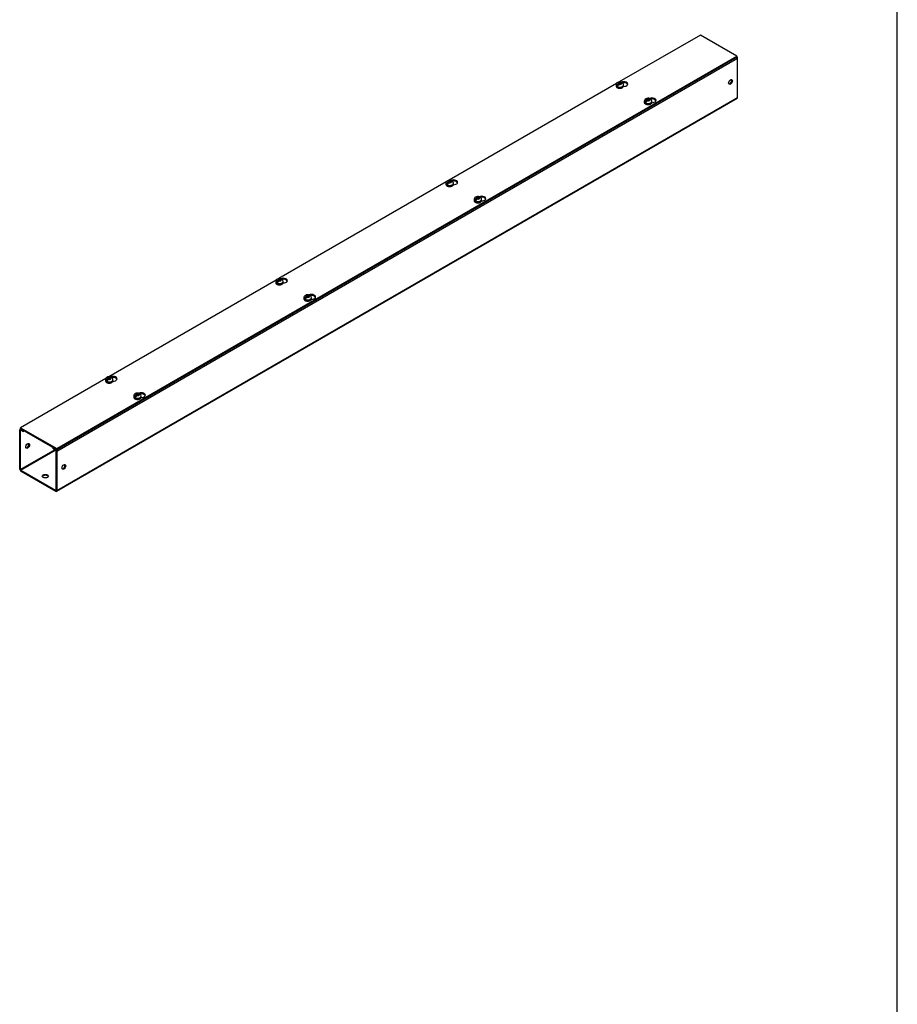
# Model space of a CAD drawing. Header units: inches. Extents: x 1 to 240, y -1 to 159.
# Tile 4 of 5: x 196 to 240, y 82 to 131. Entities that reach past the tile are written whole.
import ezdxf

# ---------------------------------------------------------------- set-up
doc = ezdxf.new("R2010")
doc.units = ezdxf.units.IN
doc.header["$MEASUREMENT"] = 0
for name, color, linetype in [('COM56355-1', 7, 'Continuous'), ('COM56357-1', 7, 'Continuous'), ('Default', 7, 'Continuous'), ('SCS19515', 7, 'Continuous')]:
    doc.layers.add(name, color=color, linetype=linetype)

# ---------------------------------------------------------------- blocks, each defined once
blk = doc.blocks.new('SE7')
at = {"layer": 'COM56355-1', "color": 7, "linetype": 'Continuous'}
for p, q in [((231.6, 129.532), (197.659, 109.936)), ((231.6, 127.584), (231.6, 129.532)), ((197.641, 107.949), (231.582, 127.545)), ((197.659, 107.988), (231.6, 127.584)), ((195.811, 109.056), (195.811, 111.003)), ((195.868, 111.065), (195.828, 111.042)), ((195.851, 110.98), (195.871, 110.991)), ((195.851, 109.032), (195.851, 110.98)), ((195.893, 111.051), (195.871, 111.038)), ((195.871, 111.038), (195.987, 110.971)), ((195.871, 110.991), (195.987, 110.925)), ((195.987, 110.971), (196.009, 110.984)), ((195.987, 110.925), (195.987, 110.971)), ((195.987, 110.925), (196.05, 110.961)), ((197.558, 110.018), (195.851, 109.032)), ((195.871, 108.997), (197.599, 109.994)), ((197.504, 110.121), (197.482, 110.108)), ((197.482, 110.108), (197.598, 110.041)), ((197.482, 110.061), (197.482, 110.108)), ((197.482, 110.061), (197.598, 109.995)), ((197.598, 110.041), (197.62, 110.054)), ((197.619, 109.959), (197.619, 108.012)), ((197.659, 109.936), (197.659, 107.988)), ((195.871, 108.997), (197.598, 108)), ((195.871, 108.95), (197.598, 107.953)), ((197.619, 108.012), (197.598, 108))]:
    blk.add_line(p, q, dxfattribs=at)
for centre, major_axis, start_param, end_param in [((231.539, 129.567), (0.043, -0.0745), 0.785398, 2.079418), ((231.206, 128.377), (-0.066, -0.115), 0.307887, 2.833706), ((231.539, 127.619), (-0.043, 0.0745), 3.141593, 3.926991), ((195.871, 110.968), (0.043, -0.0745), 2.356194, 3.926991), ((195.871, 110.968), (0.0145, -0.0251), 2.356194, 3.926991), ((196.164, 110.233), (0.067, 0.115), 3.44948, 5.975298), ((197.598, 109.971), (-0.043, 0.0745), 3.926991, 5.497787), ((197.598, 109.971), (-0.0145, 0.0251), 3.926991, 5.497787), ((195.871, 109.02), (-0.043, 0.0745), 0.785398, 2.356194), ((195.871, 109.02), (-0.0145, 0.0251), 0.785398, 2.356194), ((197.972, 109.189), (-0.066, -0.115), 0.307887, 2.833706), ((197.088, 108.656), (-0.156, 0), 3.402495, 6.022283), ((197.598, 108.024), (-0.0145, 0.0251), 2.356194, 3.926991), ((197.598, 108.024), (-0.043, 0.0745), 2.356194, 3.926991)]:
    blk.add_ellipse(centre, major_axis=major_axis, ratio=0.57735, start_param=start_param, end_param=end_param, dxfattribs=at)
for centre, major_axis in [((231.246, 128.354), (-0.066, -0.115)), ((196.204, 110.21), (0.067, 0.115)), ((198.012, 109.166), (-0.066, -0.115)), ((197.088, 108.702), (-0.156, 0))]:
    blk.add_ellipse(centre, major_axis=major_axis, ratio=0.57735, dxfattribs=at)
at = {"layer": 'COM56357-1', "color": 7, "linetype": 'Continuous'}
for p, q in [((229.752, 130.69), (225.703, 128.353)), ((231.556, 129.648), (229.752, 130.69)), ((197.659, 110.078), (231.556, 129.648)), ((197.659, 110.031), (231.556, 129.602)), ((231.556, 129.602), (231.556, 129.648)), ((225.559, 128.27), (217.218, 123.454)), ((217.074, 123.371), (208.732, 118.555)), ((208.589, 118.472), (200.247, 113.656)), ((200.103, 113.573), (195.855, 111.12)), ((195.855, 111.12), (197.659, 110.078)), ((195.855, 111.073), (195.855, 111.12)), ((195.855, 111.073), (197.659, 110.031)), ((197.659, 110.031), (197.659, 110.078))]:
    blk.add_line(p, q, dxfattribs=at)
for centre, start_param, end_param in [((225.922, 128.25), 1.524571, 5.3484), ((225.922, 128.203), 3.341468, 5.038664), ((227.329, 127.438), 1.524571, 5.3484), ((227.329, 127.391), 3.341468, 5.038664), ((217.437, 123.351), 1.524571, 5.3484), ((217.437, 123.304), 3.341468, 5.038664), ((218.843, 122.539), 1.524571, 5.3484), ((218.843, 122.492), 3.341468, 5.038664), ((208.952, 118.452), 1.524571, 5.3484), ((208.952, 118.405), 3.341468, 5.038664), ((210.358, 117.64), 1.524571, 5.3484), ((210.358, 117.593), 3.341468, 5.038664), ((200.466, 113.553), 1.524571, 5.3484), ((200.466, 113.506), 3.341468, 5.038664), ((201.873, 112.741), 1.524571, 5.3484), ((201.873, 112.694), 3.341468, 5.038664)]:
    blk.add_ellipse(centre, major_axis=(-0.203, 0), ratio=0.57735, start_param=start_param, end_param=end_param, dxfattribs=at)
at = {"layer": 'SCS19515', "color": 7, "linetype": 'Continuous'}
for p, q in [((225.542, 128.208), (225.542, 128.159)), ((225.65, 128.199), (225.579, 128.157)), ((225.674, 128.274), (225.643, 128.256)), ((225.674, 128.314), (225.744, 128.314)), ((225.674, 128.274), (225.674, 128.314)), ((225.674, 128.274), (225.674, 128.223)), ((225.674, 128.253), (225.744, 128.253)), ((225.686, 128.231), (225.716, 128.249)), ((225.786, 128.249), (225.716, 128.249)), ((225.774, 128.332), (225.744, 128.314)), ((225.744, 128.253), (225.744, 128.314)), ((225.786, 128.277), (225.744, 128.253)), ((225.786, 128.289), (225.817, 128.307)), ((225.786, 128.289), (225.786, 128.249)), ((225.917, 128.159), (225.917, 128.208)), ((226.949, 127.396), (226.949, 127.347)), ((227.057, 127.387), (226.985, 127.345)), ((227.08, 127.462), (227.05, 127.444)), ((227.08, 127.502), (227.15, 127.502)), ((227.08, 127.462), (227.08, 127.502)), ((227.08, 127.462), (227.08, 127.411)), ((227.08, 127.44), (227.15, 127.44)), ((227.092, 127.419), (227.123, 127.437)), ((227.192, 127.437), (227.123, 127.437)), ((227.181, 127.52), (227.15, 127.502)), ((227.15, 127.44), (227.15, 127.502)), ((227.192, 127.465), (227.15, 127.44)), ((227.192, 127.477), (227.223, 127.495)), ((227.192, 127.477), (227.192, 127.437)), ((227.324, 127.347), (227.324, 127.396)), ((217.057, 123.309), (217.057, 123.26)), ((217.165, 123.3), (217.094, 123.258)), ((217.189, 123.375), (217.158, 123.357)), ((217.189, 123.415), (217.258, 123.415)), ((217.189, 123.375), (217.189, 123.415)), ((217.189, 123.375), (217.189, 123.324)), ((217.189, 123.354), (217.258, 123.354)), ((217.2, 123.332), (217.231, 123.35)), ((217.301, 123.35), (217.231, 123.35)), ((217.289, 123.433), (217.258, 123.415)), ((217.258, 123.354), (217.258, 123.415)), ((217.301, 123.378), (217.258, 123.354)), ((217.301, 123.39), (217.332, 123.408)), ((217.301, 123.39), (217.301, 123.35)), ((217.432, 123.26), (217.432, 123.309)), ((218.464, 122.497), (218.464, 122.448)), ((218.571, 122.488), (218.5, 122.446)), ((218.595, 122.563), (218.564, 122.545)), ((218.595, 122.603), (218.665, 122.603)), ((218.595, 122.563), (218.595, 122.603)), ((218.595, 122.563), (218.595, 122.512)), ((218.595, 122.542), (218.665, 122.542)), ((218.607, 122.52), (218.638, 122.538)), ((218.707, 122.538), (218.638, 122.538)), ((218.696, 122.621), (218.665, 122.603)), ((218.665, 122.542), (218.665, 122.603)), ((218.707, 122.566), (218.665, 122.542)), ((218.707, 122.578), (218.738, 122.596)), ((218.707, 122.578), (218.707, 122.538)), ((218.839, 122.448), (218.839, 122.497)), ((208.572, 118.41), (208.572, 118.361)), ((208.68, 118.401), (208.608, 118.359)), ((208.703, 118.476), (208.673, 118.458)), ((208.703, 118.516), (208.773, 118.516)), ((208.703, 118.476), (208.703, 118.516)), ((208.703, 118.476), (208.703, 118.425)), ((208.703, 118.455), (208.773, 118.455)), ((208.715, 118.433), (208.746, 118.451)), ((208.815, 118.451), (208.746, 118.451)), ((208.804, 118.534), (208.773, 118.516)), ((208.773, 118.455), (208.773, 118.516)), ((208.815, 118.479), (208.773, 118.455)), ((208.815, 118.491), (208.846, 118.509)), ((208.815, 118.491), (208.815, 118.451)), ((208.947, 118.361), (208.947, 118.41)), ((209.978, 117.598), (209.978, 117.549)), ((210.086, 117.589), (210.015, 117.547)), ((210.11, 117.664), (210.079, 117.646)), ((210.11, 117.704), (210.179, 117.704)), ((210.11, 117.664), (210.11, 117.704)), ((210.11, 117.664), (210.11, 117.613)), ((210.11, 117.643), (210.179, 117.643)), ((210.121, 117.621), (210.152, 117.639)), ((210.222, 117.639), (210.152, 117.639)), ((210.21, 117.722), (210.179, 117.704)), ((210.179, 117.643), (210.179, 117.704)), ((210.222, 117.667), (210.179, 117.643)), ((210.222, 117.679), (210.253, 117.697)), ((210.222, 117.679), (210.222, 117.639)), ((210.353, 117.549), (210.353, 117.598)), ((200.087, 113.511), (200.087, 113.462)), ((200.194, 113.502), (200.123, 113.46)), ((200.218, 113.577), (200.187, 113.559)), ((200.218, 113.617), (200.288, 113.617)), ((200.218, 113.577), (200.218, 113.617)), ((200.218, 113.577), (200.218, 113.526)), ((200.218, 113.556), (200.288, 113.556)), ((200.23, 113.534), (200.261, 113.552)), ((200.33, 113.552), (200.261, 113.552)), ((200.319, 113.635), (200.288, 113.617)), ((200.288, 113.556), (200.288, 113.617)), ((200.33, 113.58), (200.288, 113.556)), ((200.33, 113.592), (200.361, 113.61)), ((200.33, 113.592), (200.33, 113.552)), ((200.462, 113.462), (200.462, 113.511)), ((201.493, 112.699), (201.493, 112.65)), ((201.601, 112.69), (201.529, 112.648)), ((201.625, 112.765), (201.594, 112.747)), ((201.625, 112.805), (201.694, 112.805)), ((201.625, 112.765), (201.625, 112.805)), ((201.625, 112.765), (201.625, 112.714)), ((201.625, 112.744), (201.694, 112.744)), ((201.636, 112.722), (201.667, 112.74)), ((201.737, 112.74), (201.667, 112.74)), ((201.725, 112.823), (201.694, 112.805)), ((201.694, 112.744), (201.694, 112.805)), ((201.737, 112.768), (201.694, 112.744)), ((201.737, 112.78), (201.767, 112.798)), ((201.737, 112.78), (201.737, 112.74)), ((201.868, 112.65), (201.868, 112.699))]:
    blk.add_line(p, q, dxfattribs=at)
for centre, radius, start, end in [((225.679, 128.204), 0.137, 117.5343, 178.6442), ((225.721, 128.135), 0.144, 122.6431, 170.9725), ((225.73, 128.112), 0.243, 69.166, 118.079), ((225.763, 128.11), 0.144, 122.6435, 170.9722), ((225.813, 128.166), 0.105, 295.1238, 355.8618), ((225.788, 128.207), 0.129, 0.5099, 51.9666), ((227.086, 127.392), 0.137, 117.5343, 178.6442), ((227.127, 127.323), 0.144, 122.6431, 170.9725), ((227.137, 127.3), 0.243, 69.166, 118.079), ((227.169, 127.298), 0.144, 122.6435, 170.9722), ((227.219, 127.354), 0.105, 295.1238, 355.8618), ((227.194, 127.395), 0.129, 0.5099, 51.9666), ((217.194, 123.305), 0.137, 117.5343, 178.6442), ((217.235, 123.236), 0.144, 122.6431, 170.9725), ((217.245, 123.213), 0.243, 69.166, 118.079), ((217.278, 123.211), 0.144, 122.6435, 170.9722), ((217.328, 123.267), 0.105, 295.1238, 355.8618), ((217.303, 123.308), 0.129, 0.5099, 51.9666), ((218.6, 122.493), 0.137, 117.5343, 178.6442), ((218.642, 122.424), 0.144, 122.6431, 170.9725), ((218.651, 122.401), 0.243, 69.166, 118.079), ((218.684, 122.399), 0.144, 122.6435, 170.9722), ((218.734, 122.455), 0.105, 295.1238, 355.8618), ((218.709, 122.496), 0.129, 0.5099, 51.9666), ((208.709, 118.406), 0.137, 117.5343, 178.6442), ((208.75, 118.337), 0.144, 122.6431, 170.9725), ((208.76, 118.314), 0.243, 69.166, 118.079), ((208.793, 118.312), 0.144, 122.6435, 170.9722), ((208.842, 118.368), 0.105, 295.1238, 355.8618), ((208.818, 118.409), 0.129, 0.5099, 51.9666), ((210.115, 117.594), 0.137, 117.5343, 178.6442), ((210.157, 117.525), 0.144, 122.6431, 170.9725), ((210.166, 117.502), 0.243, 69.166, 118.079), ((210.199, 117.5), 0.144, 122.6435, 170.9722), ((210.249, 117.556), 0.105, 295.1238, 355.8618), ((210.224, 117.597), 0.129, 0.5099, 51.9666), ((200.223, 113.507), 0.137, 117.5343, 178.6442), ((200.265, 113.438), 0.144, 122.6431, 170.9725), ((200.274, 113.415), 0.243, 69.166, 118.079), ((200.307, 113.413), 0.144, 122.6435, 170.9722), ((200.357, 113.469), 0.105, 295.1238, 355.8618), ((200.332, 113.51), 0.129, 0.5099, 51.9666), ((201.63, 112.695), 0.137, 117.5343, 178.6442), ((201.671, 112.626), 0.144, 122.6431, 170.9725), ((201.681, 112.603), 0.243, 69.166, 118.079), ((201.714, 112.601), 0.144, 122.6435, 170.9722), ((201.764, 112.657), 0.105, 295.1238, 355.8618), ((201.739, 112.698), 0.129, 0.5099, 51.9666)]:
    blk.add_arc(centre, radius, start, end, dxfattribs=at)
for centre, major_axis, start_param, end_param in [((225.73, 128.208), (-0.187, 0), 0.001384, 3.142895), ((225.73, 128.159), (0.188, 0), 3.141593, 6.283185), ((225.73, 128.22), (-0.186, 0), 0.623612, 0.947184), ((225.73, 128.281), (0.0975, 0), 1.098165, 3.614224), ((225.73, 128.281), (-0.0975, 0), 1.098165, 3.614224), ((227.136, 127.396), (-0.188, 0), 0.001384, 3.142895), ((227.136, 127.347), (0.188, 0), 3.141593, 6.283185), ((227.136, 127.408), (-0.186, 0), 0.623612, 0.947184), ((227.136, 127.469), (0.0975, 0), 1.098165, 3.614224), ((227.136, 127.469), (-0.0975, 0), 1.098165, 3.614224), ((217.245, 123.309), (-0.187, 0), 0.001384, 3.142895), ((217.245, 123.26), (0.187, 0), 3.141593, 6.283185), ((217.245, 123.321), (-0.186, 0), 0.623612, 0.947184), ((217.245, 123.382), (0.0975, 0), 1.098165, 3.614224), ((217.245, 123.382), (-0.0975, 0), 1.098165, 3.614224), ((218.651, 122.497), (-0.187, 0), 0.001384, 3.142895), ((218.651, 122.448), (0.187, 0), 3.141593, 6.283185), ((218.651, 122.509), (-0.186, 0), 0.623612, 0.947184), ((218.651, 122.57), (0.0975, 0), 1.098165, 3.614224), ((218.651, 122.57), (-0.0975, 0), 1.098165, 3.614224), ((208.759, 118.41), (-0.187, 0), 0.001384, 3.142895), ((208.759, 118.361), (0.187, 0), 3.141593, 6.283185), ((208.759, 118.422), (-0.186, 0), 0.623612, 0.947184), ((208.759, 118.483), (0.0975, 0), 1.098165, 3.614224), ((208.759, 118.483), (-0.0975, 0), 1.098165, 3.614224), ((210.166, 117.598), (-0.187, 0), 0.001384, 3.142895), ((210.166, 117.549), (0.187, 0), 3.141593, 6.283185), ((210.166, 117.61), (-0.186, 0), 0.623612, 0.947184), ((210.166, 117.671), (0.0975, 0), 1.098165, 3.614224), ((210.166, 117.671), (-0.0975, 0), 1.098165, 3.614224), ((200.274, 113.511), (-0.188, 0), 0.001384, 3.142895), ((200.274, 113.462), (0.187, 0), 3.141593, 6.283185), ((200.274, 113.523), (-0.186, 0), 0.623612, 0.947184), ((200.274, 113.584), (0.0975, 0), 1.098165, 3.614224), ((200.274, 113.584), (-0.0975, 0), 1.098165, 3.614224), ((201.681, 112.699), (-0.187, 0), 0.001384, 3.142895), ((201.681, 112.65), (0.188, 0), 3.141593, 6.283185), ((201.681, 112.711), (-0.186, 0), 0.623612, 0.947184), ((201.681, 112.772), (0.0975, 0), 1.098165, 3.614224), ((201.681, 112.772), (-0.0975, 0), 1.098165, 3.614224)]:
    blk.add_ellipse(centre, major_axis=major_axis, ratio=0.57735, start_param=start_param, end_param=end_param, dxfattribs=at)
for points, knots in [([(225.543, 128.16), (225.543, 128.157), (225.542, 128.15), (225.545, 128.137), (225.55, 128.123), (225.558, 128.11), (225.568, 128.097), (225.581, 128.085), (225.596, 128.074), (225.613, 128.065), (225.632, 128.057), (225.652, 128.05), (225.674, 128.045), (225.696, 128.042), (225.718, 128.04), (225.741, 128.04), (225.764, 128.042), (225.786, 128.045), (225.807, 128.05), (225.828, 128.057), (225.845, 128.064), (225.853, 128.069), (225.857, 128.071)], [0, 0, 0, 0, 0.024844, 0.072965, 0.121117, 0.17005, 0.220273, 0.271911, 0.324704, 0.378181, 0.431897, 0.485542, 0.53904, 0.592398, 0.645657, 0.698879, 0.752128, 0.805454, 0.858928, 0.912619, 0.966585, 1, 1, 1, 1]), ([(225.837, 128.315), (225.837, 128.316), (225.836, 128.317), (225.835, 128.322), (225.833, 128.325), (225.829, 128.33), (225.827, 128.332), (225.822, 128.336), (225.819, 128.338), (225.813, 128.34), (225.81, 128.34), (225.804, 128.341), (225.8, 128.341), (225.793, 128.339), (225.789, 128.338), (225.782, 128.336), (225.778, 128.334), (225.774, 128.332)], [0.0861551, 0.0861551, 0.0861551, 0.0861551, 0.125, 0.125, 0.25, 0.25, 0.375, 0.375, 0.5, 0.5, 0.625, 0.625, 0.75, 0.75, 0.875, 0.875, 1, 1, 1, 1]), ([(225.817, 128.307), (225.821, 128.309), (225.824, 128.311), (225.832, 128.314), (225.835, 128.315), (225.843, 128.316), (225.846, 128.316), (225.853, 128.316), (225.856, 128.315), (225.862, 128.313), (225.864, 128.312), (225.867, 128.31), (225.867, 128.309), (225.868, 128.309)], [0, 0, 0, 0, 0.125, 0.125, 0.25, 0.25, 0.375, 0.375, 0.5, 0.5, 0.625, 0.625, 0.6404108, 0.6404108, 0.6404108, 0.6404108]), ([(226.949, 127.348), (226.949, 127.345), (226.949, 127.338), (226.951, 127.325), (226.957, 127.311), (226.964, 127.298), (226.975, 127.285), (226.987, 127.273), (227.002, 127.262), (227.02, 127.253), (227.038, 127.245), (227.059, 127.238), (227.08, 127.233), (227.102, 127.23), (227.125, 127.228), (227.148, 127.228), (227.17, 127.23), (227.192, 127.233), (227.214, 127.238), (227.234, 127.245), (227.251, 127.252), (227.26, 127.257), (227.264, 127.259)], [0, 0, 0, 0, 0.024844, 0.072965, 0.121117, 0.17005, 0.220273, 0.271911, 0.324704, 0.378181, 0.431897, 0.485542, 0.53904, 0.592398, 0.645657, 0.698879, 0.752128, 0.805454, 0.858928, 0.912619, 0.966585, 1, 1, 1, 1]), ([(227.243, 127.503), (227.243, 127.504), (227.243, 127.505), (227.241, 127.51), (227.239, 127.513), (227.236, 127.518), (227.233, 127.52), (227.228, 127.524), (227.226, 127.526), (227.22, 127.528), (227.217, 127.528), (227.21, 127.529), (227.207, 127.529), (227.199, 127.527), (227.196, 127.526), (227.188, 127.524), (227.185, 127.522), (227.181, 127.52)], [0.0861551, 0.0861551, 0.0861551, 0.0861551, 0.125, 0.125, 0.25, 0.25, 0.375, 0.375, 0.5, 0.5, 0.625, 0.625, 0.75, 0.75, 0.875, 0.875, 1, 1, 1, 1]), ([(227.223, 127.495), (227.227, 127.497), (227.231, 127.499), (227.238, 127.502), (227.242, 127.503), (227.249, 127.504), (227.253, 127.504), (227.259, 127.504), (227.262, 127.503), (227.268, 127.501), (227.271, 127.5), (227.274, 127.498), (227.274, 127.497), (227.274, 127.497)], [0, 0, 0, 0, 0.125, 0.125, 0.25, 0.25, 0.375, 0.375, 0.5, 0.5, 0.625, 0.625, 0.6404108, 0.6404108, 0.6404108, 0.6404108]), ([(217.058, 123.261), (217.057, 123.258), (217.057, 123.251), (217.06, 123.238), (217.065, 123.224), (217.073, 123.211), (217.083, 123.198), (217.096, 123.186), (217.111, 123.176), (217.128, 123.166), (217.147, 123.158), (217.167, 123.151), (217.188, 123.146), (217.211, 123.143), (217.233, 123.141), (217.256, 123.141), (217.279, 123.143), (217.301, 123.146), (217.322, 123.151), (217.342, 123.158), (217.359, 123.165), (217.368, 123.17), (217.372, 123.172)], [0, 0, 0, 0, 0.024844, 0.072965, 0.121117, 0.17005, 0.220273, 0.271911, 0.324704, 0.378181, 0.431897, 0.485542, 0.53904, 0.592398, 0.645657, 0.698879, 0.752128, 0.805454, 0.858928, 0.912619, 0.966585, 1, 1, 1, 1]), ([(217.352, 123.416), (217.351, 123.417), (217.351, 123.418), (217.349, 123.423), (217.348, 123.426), (217.344, 123.431), (217.342, 123.433), (217.337, 123.437), (217.334, 123.439), (217.328, 123.441), (217.325, 123.442), (217.318, 123.442), (217.315, 123.442), (217.308, 123.44), (217.304, 123.439), (217.297, 123.437), (217.293, 123.435), (217.289, 123.433)], [0.0861551, 0.0861551, 0.0861551, 0.0861551, 0.125, 0.125, 0.25, 0.25, 0.375, 0.375, 0.5, 0.5, 0.625, 0.625, 0.75, 0.75, 0.875, 0.875, 1, 1, 1, 1]), ([(217.332, 123.408), (217.335, 123.41), (217.339, 123.412), (217.347, 123.415), (217.35, 123.416), (217.357, 123.417), (217.361, 123.417), (217.367, 123.417), (217.371, 123.416), (217.376, 123.414), (217.379, 123.413), (217.382, 123.411), (217.382, 123.41), (217.382, 123.41)], [0, 0, 0, 0, 0.125, 0.125, 0.25, 0.25, 0.375, 0.375, 0.5, 0.5, 0.625, 0.625, 0.6404108, 0.6404108, 0.6404108, 0.6404108]), ([(218.464, 122.449), (218.464, 122.446), (218.464, 122.439), (218.466, 122.426), (218.471, 122.412), (218.479, 122.399), (218.489, 122.386), (218.502, 122.374), (218.517, 122.364), (218.534, 122.354), (218.553, 122.346), (218.573, 122.339), (218.595, 122.334), (218.617, 122.331), (218.64, 122.329), (218.662, 122.329), (218.685, 122.331), (218.707, 122.334), (218.729, 122.339), (218.749, 122.346), (218.766, 122.353), (218.775, 122.358), (218.779, 122.36)], [0, 0, 0, 0, 0.024844, 0.072965, 0.121117, 0.17005, 0.220273, 0.271911, 0.324704, 0.378181, 0.431897, 0.485542, 0.53904, 0.592398, 0.645657, 0.698879, 0.752128, 0.805454, 0.858928, 0.912619, 0.966585, 1, 1, 1, 1]), ([(218.758, 122.604), (218.758, 122.605), (218.757, 122.606), (218.756, 122.611), (218.754, 122.614), (218.75, 122.619), (218.748, 122.621), (218.743, 122.625), (218.74, 122.627), (218.735, 122.629), (218.731, 122.63), (218.725, 122.63), (218.721, 122.63), (218.714, 122.628), (218.71, 122.627), (218.703, 122.625), (218.699, 122.623), (218.696, 122.621)], [0.0861551, 0.0861551, 0.0861551, 0.0861551, 0.125, 0.125, 0.25, 0.25, 0.375, 0.375, 0.5, 0.5, 0.625, 0.625, 0.75, 0.75, 0.875, 0.875, 1, 1, 1, 1]), ([(218.738, 122.596), (218.742, 122.598), (218.746, 122.6), (218.753, 122.603), (218.757, 122.604), (218.764, 122.605), (218.767, 122.605), (218.774, 122.605), (218.777, 122.604), (218.783, 122.602), (218.786, 122.601), (218.788, 122.599), (218.789, 122.598), (218.789, 122.598)], [0, 0, 0, 0, 0.125, 0.125, 0.25, 0.25, 0.375, 0.375, 0.5, 0.5, 0.625, 0.625, 0.6404108, 0.6404108, 0.6404108, 0.6404108]), ([(208.572, 118.362), (208.572, 118.359), (208.572, 118.352), (208.574, 118.34), (208.58, 118.325), (208.587, 118.312), (208.598, 118.299), (208.61, 118.287), (208.625, 118.277), (208.643, 118.267), (208.661, 118.259), (208.682, 118.252), (208.703, 118.247), (208.725, 118.244), (208.748, 118.242), (208.771, 118.242), (208.793, 118.244), (208.815, 118.247), (208.837, 118.252), (208.857, 118.259), (208.874, 118.266), (208.883, 118.271), (208.887, 118.273)], [0, 0, 0, 0, 0.024844, 0.072965, 0.121117, 0.17005, 0.220273, 0.271911, 0.324704, 0.378181, 0.431897, 0.485542, 0.53904, 0.592398, 0.645657, 0.698879, 0.752128, 0.805454, 0.858928, 0.912619, 0.966585, 1, 1, 1, 1]), ([(208.866, 118.517), (208.866, 118.518), (208.866, 118.519), (208.864, 118.524), (208.862, 118.527), (208.859, 118.532), (208.856, 118.534), (208.851, 118.538), (208.849, 118.54), (208.843, 118.542), (208.84, 118.543), (208.833, 118.543), (208.83, 118.543), (208.822, 118.542), (208.819, 118.54), (208.811, 118.538), (208.808, 118.536), (208.804, 118.534)], [0.0861551, 0.0861551, 0.0861551, 0.0861551, 0.125, 0.125, 0.25, 0.25, 0.375, 0.375, 0.5, 0.5, 0.625, 0.625, 0.75, 0.75, 0.875, 0.875, 1, 1, 1, 1]), ([(208.846, 118.509), (208.85, 118.511), (208.854, 118.513), (208.861, 118.516), (208.865, 118.517), (208.872, 118.518), (208.876, 118.518), (208.882, 118.518), (208.885, 118.517), (208.891, 118.515), (208.894, 118.514), (208.897, 118.512), (208.897, 118.511), (208.897, 118.511)], [0, 0, 0, 0, 0.125, 0.125, 0.25, 0.25, 0.375, 0.375, 0.5, 0.5, 0.625, 0.625, 0.6404108, 0.6404108, 0.6404108, 0.6404108]), ([(209.979, 117.55), (209.979, 117.547), (209.978, 117.54), (209.981, 117.527), (209.986, 117.513), (209.994, 117.5), (210.004, 117.487), (210.017, 117.475), (210.032, 117.465), (210.049, 117.455), (210.068, 117.447), (210.088, 117.44), (210.11, 117.435), (210.132, 117.432), (210.154, 117.43), (210.177, 117.43), (210.2, 117.432), (210.222, 117.435), (210.243, 117.44), (210.264, 117.447), (210.281, 117.454), (210.289, 117.459), (210.293, 117.461)], [0, 0, 0, 0, 0.024844, 0.072965, 0.121117, 0.17005, 0.220273, 0.271911, 0.324704, 0.378181, 0.431897, 0.485542, 0.53904, 0.592398, 0.645657, 0.698879, 0.752128, 0.805454, 0.858928, 0.912619, 0.966585, 1, 1, 1, 1]), ([(210.273, 117.705), (210.272, 117.706), (210.272, 117.707), (210.27, 117.712), (210.269, 117.715), (210.265, 117.72), (210.263, 117.722), (210.258, 117.726), (210.255, 117.728), (210.249, 117.73), (210.246, 117.731), (210.24, 117.731), (210.236, 117.731), (210.229, 117.729), (210.225, 117.728), (210.218, 117.726), (210.214, 117.724), (210.21, 117.722)], [0.0861551, 0.0861551, 0.0861551, 0.0861551, 0.125, 0.125, 0.25, 0.25, 0.375, 0.375, 0.5, 0.5, 0.625, 0.625, 0.75, 0.75, 0.875, 0.875, 1, 1, 1, 1]), ([(210.253, 117.697), (210.256, 117.699), (210.26, 117.701), (210.268, 117.704), (210.271, 117.705), (210.278, 117.706), (210.282, 117.706), (210.289, 117.706), (210.292, 117.705), (210.298, 117.703), (210.3, 117.702), (210.303, 117.7), (210.303, 117.699), (210.304, 117.699)], [0, 0, 0, 0, 0.125, 0.125, 0.25, 0.25, 0.375, 0.375, 0.5, 0.5, 0.625, 0.625, 0.6404108, 0.6404108, 0.6404108, 0.6404108]), ([(200.087, 113.463), (200.087, 113.46), (200.087, 113.453), (200.089, 113.441), (200.094, 113.426), (200.102, 113.413), (200.112, 113.4), (200.125, 113.388), (200.14, 113.378), (200.157, 113.368), (200.176, 113.36), (200.196, 113.353), (200.218, 113.348), (200.24, 113.345), (200.263, 113.343), (200.285, 113.343), (200.308, 113.345), (200.33, 113.348), (200.352, 113.353), (200.372, 113.36), (200.389, 113.367), (200.398, 113.372), (200.402, 113.374)], [0, 0, 0, 0, 0.024844, 0.072965, 0.121117, 0.17005, 0.220273, 0.271911, 0.324704, 0.378181, 0.431897, 0.485542, 0.53904, 0.592398, 0.645657, 0.698879, 0.752128, 0.805454, 0.858928, 0.912619, 0.966585, 1, 1, 1, 1]), ([(200.381, 113.618), (200.381, 113.619), (200.38, 113.62), (200.379, 113.625), (200.377, 113.628), (200.373, 113.633), (200.371, 113.636), (200.366, 113.639), (200.363, 113.641), (200.358, 113.643), (200.354, 113.644), (200.348, 113.644), (200.344, 113.644), (200.337, 113.643), (200.333, 113.641), (200.326, 113.639), (200.322, 113.637), (200.319, 113.635)], [0.0861551, 0.0861551, 0.0861551, 0.0861551, 0.125, 0.125, 0.25, 0.25, 0.375, 0.375, 0.5, 0.5, 0.625, 0.625, 0.75, 0.75, 0.875, 0.875, 1, 1, 1, 1]), ([(200.361, 113.61), (200.365, 113.612), (200.369, 113.614), (200.376, 113.617), (200.38, 113.618), (200.387, 113.619), (200.39, 113.619), (200.397, 113.619), (200.4, 113.618), (200.406, 113.616), (200.409, 113.615), (200.411, 113.613), (200.412, 113.612), (200.412, 113.612)], [0, 0, 0, 0, 0.125, 0.125, 0.25, 0.25, 0.375, 0.375, 0.5, 0.5, 0.625, 0.625, 0.6404108, 0.6404108, 0.6404108, 0.6404108]), ([(201.493, 112.651), (201.493, 112.648), (201.493, 112.641), (201.496, 112.629), (201.501, 112.614), (201.509, 112.601), (201.519, 112.588), (201.532, 112.576), (201.547, 112.566), (201.564, 112.556), (201.583, 112.548), (201.603, 112.541), (201.624, 112.536), (201.646, 112.533), (201.669, 112.531), (201.692, 112.531), (201.714, 112.533), (201.737, 112.536), (201.758, 112.541), (201.778, 112.548), (201.795, 112.555), (201.804, 112.56), (201.808, 112.562)], [0, 0, 0, 0, 0.024844, 0.072965, 0.121117, 0.17005, 0.220273, 0.271911, 0.324704, 0.378181, 0.431897, 0.485542, 0.53904, 0.592398, 0.645657, 0.698879, 0.752128, 0.805454, 0.858928, 0.912619, 0.966585, 1, 1, 1, 1]), ([(201.788, 112.806), (201.787, 112.807), (201.787, 112.808), (201.785, 112.813), (201.784, 112.816), (201.78, 112.821), (201.777, 112.824), (201.773, 112.827), (201.77, 112.829), (201.764, 112.831), (201.761, 112.832), (201.754, 112.832), (201.751, 112.832), (201.744, 112.831), (201.74, 112.829), (201.733, 112.827), (201.729, 112.825), (201.725, 112.823)], [0.0861551, 0.0861551, 0.0861551, 0.0861551, 0.125, 0.125, 0.25, 0.25, 0.375, 0.375, 0.5, 0.5, 0.625, 0.625, 0.75, 0.75, 0.875, 0.875, 1, 1, 1, 1]), ([(201.767, 112.798), (201.771, 112.8), (201.775, 112.802), (201.782, 112.805), (201.786, 112.806), (201.793, 112.807), (201.797, 112.807), (201.803, 112.807), (201.806, 112.806), (201.812, 112.804), (201.815, 112.803), (201.818, 112.801), (201.818, 112.8), (201.818, 112.8)], [0, 0, 0, 0, 0.125, 0.125, 0.25, 0.25, 0.375, 0.375, 0.5, 0.5, 0.625, 0.625, 0.6404108, 0.6404108, 0.6404108, 0.6404108])]:
    blk.add_open_spline(points, degree=3, knots=knots, dxfattribs=at)
blk = doc.blocks.new('BORDER')
at = {"layer": 'Default', "color": 7, "linetype": 'Continuous'}
blk.add_line((0, 0), (0, 27.86), dxfattribs=at)

msp = doc.modelspace()

# ---------------------------------------------------------------- block references
at = {"layer": 'Default', "color": 7, "xscale": 5.7, "yscale": 5.7, "zscale": 5.7}
msp.add_blockref('BORDER', (239.562, 0.401), dxfattribs=at)
at = {"layer": 'Default'}
msp.add_blockref('SE7', (0, 0), dxfattribs=at)

doc.saveas('drawing.dxf')
